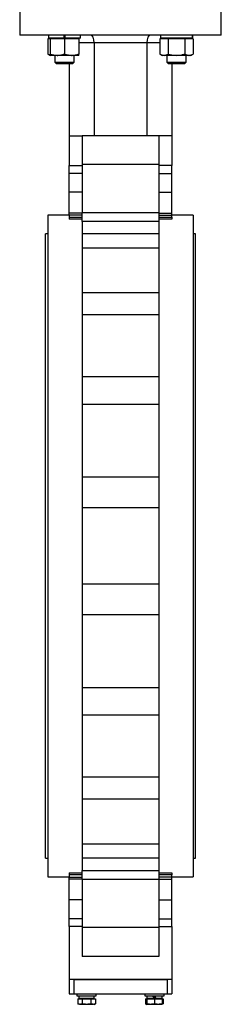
# Model space of a CAD drawing. Header units: millimetres. Extents: x 215 to 4583, y 301 to 4007.
# Tile 12 of 14: x 4033 to 4243, y 1240 to 2267. Entities that reach past the tile are written whole.
import ezdxf

# ---------------------------------------------------------------- set-up
doc = ezdxf.new("R2010")
doc.units = ezdxf.units.MM

msp = doc.modelspace()

# ---------------------------------------------------------------- linework, layer by layer
at = {"color": 7, "linetype": 'Continuous', "lineweight": 25}
for p, q in [((4032.9, 2282.8), (4032.9, 2250.8)), ((4242.9, 2250.8), (4242.9, 2282.8)), ((4242.9, 2250.8), (4032.9, 2250.8)), ((4062.7, 2250.8), (4062.7, 2247.6)), ((4078.7, 2250.8), (4078.7, 2247.6)), ((4080.3, 2247.6), (4080.3, 2250.8)), ((4096.3, 2247.6), (4096.3, 2250.8)), ((4179.4, 2250.8), (4179.4, 2247.6)), ((4213, 2247.6), (4213, 2250.8)), ((4213, 2250.8), (4213, 2247.6)), ((4064.5, 2246.8), (4062.2, 2246.8)), ((4062.2, 2246.8), (4062.2, 2231)), ((4078.7, 2247.6), (4062.7, 2247.6)), ((4064.5, 2247.6), (4064.5, 2246.8)), ((4072, 2246.8), (4064.5, 2246.8)), ((4064.5, 2246.8), (4064.5, 2231)), ((4079.5, 2246.8), (4072, 2246.8)), ((4080.3, 2247.6), (4078.7, 2247.6)), ((4079.5, 2246.8), (4079.5, 2231)), ((4087, 2246.8), (4079.5, 2246.8)), ((4096.3, 2247.6), (4080.3, 2247.6)), ((4094.5, 2246.8), (4087, 2246.8)), ((4094.5, 2246.8), (4094.5, 2247.6)), ((4094.5, 2246.8), (4094.5, 2231)), ((4165.4, 2242.8), (4110.4, 2242.8)), ((4110.4, 2242.8), (4110.4, 2145.8)), ((4165.4, 2242.8), (4165.4, 2145.8)), ((4183.2, 2246.8), (4178.9, 2246.8)), ((4178.9, 2246.8), (4178.9, 2231)), ((4213, 2247.6), (4179.4, 2247.6)), ((4181.2, 2247.6), (4181.2, 2246.8)), ((4187.6, 2246.8), (4183.2, 2246.8)), ((4187.6, 2246.8), (4187.6, 2231)), ((4196.2, 2246.8), (4187.6, 2246.8)), ((4204.9, 2246.8), (4196.2, 2246.8)), ((4204.9, 2246.8), (4204.9, 2231)), ((4209.2, 2246.8), (4204.9, 2246.8)), ((4213.5, 2246.8), (4209.2, 2246.8)), ((4211.2, 2246.8), (4211.2, 2247.6)), ((4213, 2247.6), (4213, 2247.6)), ((4213.5, 2246.8), (4213.5, 2231)), ((4062.2, 2231), (4064.5, 2229.6)), ((4072, 2229.6), (4064.5, 2229.6)), ((4069.5, 2229.6), (4069.5, 2222.4)), ((4087, 2229.6), (4072, 2229.6)), ((4094.5, 2229.6), (4087, 2229.6)), ((4089.5, 2222.4), (4089.5, 2229.6)), ((4178.9, 2231), (4181.2, 2229.6)), ((4183.2, 2229.6), (4181.2, 2229.6)), ((4196.2, 2229.6), (4183.2, 2229.6)), ((4186.2, 2229.6), (4186.2, 2222.4)), ((4209.2, 2229.6), (4196.2, 2229.6)), ((4206.2, 2222.4), (4206.2, 2229.6)), ((4211.2, 2229.6), (4209.2, 2229.6)), ((4211.2, 2229.6), (4213.5, 2231)), ((4069.5, 2222.4), (4070.9, 2221)), ((4069.5, 2222.4), (4079.5, 2222.4)), ((4070.9, 2221), (4079.5, 2221)), ((4079.5, 2222.4), (4089.5, 2222.4)), ((4079.5, 2221), (4088.2, 2221)), ((4084.4, 2221), (4084.4, 2145.8)), ((4088.2, 2221), (4089.5, 2222.4)), ((4186.2, 2222.4), (4187.6, 2221)), ((4186.2, 2222.4), (4206.2, 2222.4)), ((4187.6, 2221), (4204.8, 2221)), ((4191.4, 2221), (4191.4, 2145.8)), ((4204.8, 2221), (4206.2, 2222.4)), ((4084.4, 2145.8), (4097.9, 2145.8)), ((4084.4, 2145.8), (4084.4, 2114.8)), ((4097.9, 2145.8), (4097.9, 2115.8)), ((4177.9, 2145.8), (4097.9, 2145.8)), ((4177.9, 2145.8), (4177.9, 2115.8)), ((4191.4, 2145.8), (4177.9, 2145.8)), ((4191.4, 2145.8), (4191.4, 2114.8)), ((4097.9, 2115.8), (4097.9, 2065.7)), ((4177.9, 2115.8), (4097.9, 2115.8)), ((4177.9, 2115.8), (4177.9, 2065.7)), ((4084.4, 2106.5), (4084.4, 2114.8)), ((4084.4, 2114.8), (4097.9, 2114.8)), ((4084.4, 2087), (4084.4, 2106.5)), ((4097.9, 2106.5), (4084.4, 2106.5)), ((4191.4, 2114.8), (4177.9, 2114.8)), ((4177.9, 2106.5), (4191.4, 2106.5)), ((4191.4, 2106.5), (4191.4, 2114.8)), ((4191.4, 2087), (4191.4, 2106.5)), ((4084.4, 2065.2), (4084.4, 2087)), ((4097.9, 2087), (4084.4, 2087)), ((4177.9, 2087), (4191.4, 2087)), ((4191.4, 2065.2), (4191.4, 2087)), ((4084.4, 2063.1), (4084.4, 2065.2)), ((4097.9, 2065.2), (4084.4, 2065.2)), ((4097.9, 2056.2), (4097.9, 2065.7)), ((4097.9, 2065.7), (4177.9, 2065.7)), ((4177.9, 2065.7), (4177.9, 2056.2)), ((4177.9, 2065.2), (4191.4, 2065.2)), ((4191.4, 2063.1), (4191.4, 2065.2)), ((4084.4, 2062.8), (4062.2, 2062.8)), ((4062.2, 2062.8), (4062.2, 1372.8)), ((4097.9, 2063.1), (4084.4, 2063.1)), ((4084.4, 2063.1), (4084.4, 2060.7)), ((4084.4, 2060.7), (4097.9, 2060.7)), ((4084.4, 2060.7), (4084.4, 2058.7)), ((4097.9, 2058.7), (4084.4, 2058.7)), ((4097.9, 2056.2), (4097.9, 2043.4)), ((4177.9, 2056.2), (4097.9, 2056.2)), ((4177.9, 2063.1), (4191.4, 2063.1)), ((4177.9, 2060.7), (4191.4, 2060.7)), ((4191.4, 2058.7), (4177.9, 2058.7)), ((4177.9, 2056.2), (4177.9, 2043.4)), ((4191.4, 2060.7), (4191.4, 2063.1)), ((4213.6, 2062.8), (4191.4, 2062.8)), ((4191.4, 2060.7), (4191.4, 2058.7)), ((4213.6, 2062.8), (4213.6, 1372.8)), ((4062.2, 2043.4), (4059.9, 2043.4)), ((4059.9, 1717.8), (4059.9, 2043.4)), ((4097.9, 2043.4), (4097.9, 2028.7)), ((4177.9, 2043.4), (4097.9, 2043.4)), ((4177.9, 2043.4), (4177.9, 2028.7)), ((4215.9, 2043.4), (4213.6, 2043.4)), ((4215.9, 1717.8), (4215.9, 2043.4)), ((4097.9, 2028.7), (4097.9, 1981.8)), ((4177.9, 2028.7), (4097.9, 2028.7)), ((4177.9, 2028.7), (4177.9, 1981.8)), ((4097.9, 1981.8), (4097.9, 1959)), ((4177.9, 1981.8), (4097.9, 1981.8)), ((4177.9, 1981.8), (4177.9, 1959)), ((4097.9, 1959), (4097.9, 1894.4)), ((4177.9, 1959), (4097.9, 1959)), ((4177.9, 1959), (4177.9, 1894.4)), ((4097.9, 1894.4), (4097.9, 1865.6)), ((4177.9, 1894.4), (4097.9, 1894.4)), ((4177.9, 1894.4), (4177.9, 1865.6)), ((4097.9, 1865.6), (4097.9, 1789.6)), ((4177.9, 1865.6), (4097.9, 1865.6)), ((4177.9, 1865.6), (4177.9, 1789.6)), ((4097.9, 1789.6), (4097.9, 1757.8)), ((4177.9, 1789.6), (4097.9, 1789.6)), ((4177.9, 1789.6), (4177.9, 1757.8)), ((4177.9, 1757.8), (4097.9, 1757.8)), ((4097.9, 1757.8), (4097.9, 1677.9)), ((4177.9, 1757.8), (4177.9, 1677.9)), ((4059.9, 1392.2), (4059.9, 1717.8)), ((4215.9, 1392.2), (4215.9, 1717.8)), ((4177.9, 1677.9), (4097.9, 1677.9)), ((4097.9, 1677.9), (4097.9, 1646)), ((4177.9, 1677.9), (4177.9, 1646)), ((4097.9, 1646), (4097.9, 1570.1)), ((4177.9, 1646), (4097.9, 1646)), ((4177.9, 1646), (4177.9, 1570.1)), ((4097.9, 1570.1), (4097.9, 1541.3)), ((4177.9, 1570.1), (4097.9, 1570.1)), ((4177.9, 1570.1), (4177.9, 1541.3)), ((4097.9, 1541.3), (4097.9, 1476.7)), ((4177.9, 1541.3), (4097.9, 1541.3)), ((4177.9, 1541.3), (4177.9, 1476.7)), ((4097.9, 1476.7), (4097.9, 1453.9)), ((4177.9, 1476.7), (4097.9, 1476.7)), ((4177.9, 1476.7), (4177.9, 1453.9)), ((4097.9, 1453.9), (4097.9, 1407)), ((4177.9, 1453.9), (4097.9, 1453.9)), ((4177.9, 1453.9), (4177.9, 1407)), ((4097.9, 1407), (4097.9, 1392.3)), ((4177.9, 1407), (4097.9, 1407)), ((4177.9, 1407), (4177.9, 1392.3)), ((4059.9, 1392.2), (4062.2, 1392.2)), ((4097.9, 1392.3), (4097.9, 1379.4)), ((4177.9, 1392.3), (4097.9, 1392.3)), ((4177.9, 1392.3), (4177.9, 1379.4)), ((4213.6, 1392.2), (4215.9, 1392.2)), ((4084.4, 1377), (4097.9, 1377)), ((4084.4, 1377), (4084.4, 1375)), ((4097.9, 1370), (4097.9, 1379.4)), ((4097.9, 1379.4), (4177.9, 1379.4)), ((4177.9, 1379.4), (4177.9, 1370)), ((4177.9, 1377), (4191.4, 1377)), ((4191.4, 1377), (4191.4, 1375)), ((4062.2, 1372.8), (4084.4, 1372.8)), ((4097.9, 1375), (4084.4, 1375)), ((4084.4, 1375), (4084.4, 1372.6)), ((4084.4, 1372.6), (4097.9, 1372.6)), ((4084.4, 1370.5), (4084.4, 1372.6)), ((4084.4, 1348.7), (4084.4, 1370.5)), ((4097.9, 1370.5), (4084.4, 1370.5)), ((4097.9, 1370), (4097.9, 1319.8)), ((4177.9, 1370), (4097.9, 1370)), ((4191.4, 1375), (4177.9, 1375)), ((4191.4, 1372.6), (4177.9, 1372.6)), ((4177.9, 1370.5), (4191.4, 1370.5)), ((4177.9, 1370), (4177.9, 1319.8)), ((4191.4, 1372.6), (4191.4, 1375)), ((4191.4, 1372.8), (4213.6, 1372.8)), ((4191.4, 1370.5), (4191.4, 1372.6)), ((4191.4, 1348.7), (4191.4, 1370.5)), ((4084.4, 1329.1), (4084.4, 1348.7)), ((4097.9, 1348.7), (4084.4, 1348.7)), ((4177.9, 1348.7), (4191.4, 1348.7)), ((4191.4, 1329.1), (4191.4, 1348.7)), ((4084.4, 1320.9), (4084.4, 1329.1)), ((4097.9, 1329.1), (4084.4, 1329.1)), ((4177.9, 1329.1), (4191.4, 1329.1)), ((4191.4, 1320.9), (4191.4, 1329.1)), ((4084.4, 1320.9), (4084.4, 1265.8)), ((4097.9, 1320.9), (4084.4, 1320.9)), ((4097.9, 1319.8), (4097.9, 1289.8)), ((4177.9, 1319.8), (4097.9, 1319.8)), ((4177.9, 1320.9), (4191.4, 1320.9)), ((4177.9, 1319.8), (4177.9, 1289.8)), ((4191.4, 1320.9), (4191.4, 1265.8)), ((4177.9, 1289.8), (4097.9, 1289.8)), ((4191.4, 1265.8), (4084.4, 1265.8)), ((4084.4, 1265.8), (4084.4, 1250.8)), ((4089.4, 1265.8), (4089.4, 1250.8)), ((4089.4, 1265.8), (4186.4, 1265.8)), ((4186.4, 1265.8), (4186.4, 1250.8)), ((4191.4, 1265.8), (4191.4, 1250.8)), ((4084.4, 1250.8), (4089.4, 1250.8)), ((4089.4, 1250.8), (4186.4, 1250.8)), ((4092.5, 1250.8), (4092.5, 1248.8)), ((4092.5, 1248.8), (4112.5, 1248.8)), ((4093.3, 1245.6), (4093.3, 1240.3)), ((4093.3, 1245.6), (4097.9, 1245.6)), ((4094.5, 1248.8), (4094.5, 1246.2)), ((4094.6, 1246.2), (4094.5, 1246.2)), ((4094.6, 1246.2), (4110.6, 1246.2)), ((4097.9, 1245.6), (4097.9, 1240.3)), ((4097.9, 1245.6), (4107.1, 1245.6)), ((4107.1, 1245.6), (4107.1, 1240.3)), ((4107.1, 1245.6), (4111.8, 1245.6)), ((4110.6, 1246.2), (4110.6, 1248.8)), ((4111.8, 1245.6), (4111.8, 1240.3)), ((4112.5, 1248.8), (4112.5, 1250.8)), ((4163.2, 1250.8), (4163.2, 1248.8)), ((4163.2, 1248.8), (4183.2, 1248.8)), ((4164, 1245.6), (4164, 1240.3)), ((4164, 1245.6), (4165.2, 1245.6)), ((4165.2, 1248.8), (4165.2, 1246.2)), ((4165.2, 1246.2), (4173.2, 1246.2)), ((4165.2, 1245.6), (4165.2, 1240.3)), ((4165.2, 1245.6), (4173.2, 1245.6)), ((4173.2, 1246.2), (4171.7, 1248.8)), ((4173.2, 1248.8), (4174.7, 1246.2)), ((4174.7, 1246.2), (4173.2, 1246.2)), ((4173.2, 1245.6), (4173.2, 1240.3)), ((4173.2, 1245.6), (4181.2, 1245.6)), ((4174.7, 1246.2), (4181.3, 1246.2)), ((4181.2, 1245.6), (4181.2, 1240.3)), ((4181.2, 1245.6), (4182.5, 1245.6)), ((4181.3, 1246.2), (4181.3, 1248.8)), ((4182.5, 1245.6), (4182.5, 1240.3)), ((4183.2, 1248.8), (4183.2, 1250.8)), ((4186.4, 1250.8), (4191.4, 1250.8)), ((4102.5, 1239.8), (4095.6, 1239.8)), ((4109.5, 1239.8), (4102.5, 1239.8)), ((4106.5, 1239.8), (4104.9, 1240)), ((4108.4, 1240.1), (4106.5, 1239.8)), ((4110.5, 1239.8), (4111.8, 1240.3)), ((4164, 1240.3), (4165.2, 1239.8)), ((4169.2, 1239.8), (4165.2, 1239.8)), ((4167.4, 1240.1), (4166.3, 1239.8)), ((4177.2, 1239.8), (4169.2, 1239.8)), ((4181.2, 1239.8), (4177.2, 1239.8)), ((4182.5, 1240.3), (4181.2, 1240.1))]:
    msp.add_line(p, q, dxfattribs=at)
at = {"color": 8, "linetype": 'Continuous', "lineweight": 25}
for p, q in [((4110.4, 2242.8), (4094.5, 2242.8)), ((4178.9, 2242.8), (4165.4, 2242.8))]:
    msp.add_line(p, q, dxfattribs=at)
at = {"color": 7, "linetype": 'Continuous', "lineweight": 25}
for centre, major_axis, ratio, start_param, end_param in [((4107.1, 2242.8), (0, 8), 0.414214, 4.712389, 6.283185), ((4168.7, 2242.8), (0, 8), 0.414214, 0, 1.570796), ((4102.5, 1248.8), (0, 13.9), 0.57735, 1.570796, 1.758368), ((4102.5, 1246.2), (0, 13.9), 0.57735, 1.477424, 1.570796)]:
    msp.add_ellipse(centre, major_axis=major_axis, ratio=ratio, start_param=start_param, end_param=end_param, dxfattribs=at)
for points, knots in [([(4062.2, 2231), (4062.9, 2230.6), (4063.7, 2230.1), (4064.5, 2230), (4064.5, 2230)], [0, 0, 0, 0, 0.9159378, 1, 1, 1, 1]), ([(4064.5, 2231), (4065.8, 2230.6), (4068.2, 2229.9), (4070.8, 2229.7), (4072, 2229.6)], [0, 0, 0, 0, 0.495458, 1, 1, 1, 1]), ([(4064.5, 2229.6), (4064.5, 2229.7), (4064.5, 2229.7), (4064.5, 2230.2), (4064.5, 2230.7), (4064.5, 2231)], [0, 0, 0, 0, 0.268407, 0.632373, 1, 1, 1, 1]), ([(4072, 2229.6), (4072.2, 2229.6), (4073.6, 2229.7), (4076.1, 2230), (4078.4, 2230.6), (4079.5, 2231)], [0, 0, 0, 0, 0.070104, 0.530791, 1, 1, 1, 1]), ([(4079.5, 2231), (4080.8, 2230.6), (4083.2, 2229.9), (4085.8, 2229.7), (4087, 2229.6)], [0, 0, 0, 0, 0.495458, 1, 1, 1, 1]), ([(4087, 2229.6), (4087.2, 2229.6), (4088.6, 2229.7), (4091.1, 2230), (4093.4, 2230.6), (4094.5, 2231)], [0, 0, 0, 0, 0.070104, 0.530791, 1, 1, 1, 1]), ([(4094.5, 2229.6), (4094.5, 2229.7), (4094.5, 2229.7), (4094.5, 2230.2), (4094.5, 2230.7), (4094.5, 2231)], [0, 0, 0, 0, 0.268407, 0.632373, 1, 1, 1, 1]), ([(4178.9, 2231), (4179.6, 2230.6), (4181, 2229.9), (4182.5, 2229.7), (4183.2, 2229.6)], [0, 0, 0, 0, 0.495458, 1, 1, 1, 1]), ([(4183.2, 2229.6), (4183.3, 2229.6), (4184.1, 2229.7), (4185.6, 2230), (4186.9, 2230.6), (4187.6, 2231)], [0, 0, 0, 0, 0.070104, 0.530791, 1, 1, 1, 1]), ([(4187.6, 2231), (4188.3, 2230.8), (4190.1, 2230.3), (4192.9, 2229.8), (4195.1, 2229.7), (4196.2, 2229.6)], [0, 0, 0, 0, 0.257243, 0.62638, 1, 1, 1, 1]), ([(4196.2, 2229.6), (4197, 2229.7), (4198.9, 2229.7), (4201.8, 2230.2), (4203.8, 2230.7), (4204.9, 2231)], [0, 0, 0, 0, 0.268407, 0.632373, 1, 1, 1, 1]), ([(4204.9, 2231), (4205.6, 2230.6), (4207, 2229.9), (4208.5, 2229.7), (4209.2, 2229.6)], [0, 0, 0, 0, 0.495458, 1, 1, 1, 1]), ([(4209.2, 2229.6), (4209.3, 2229.6), (4210.1, 2229.7), (4211.6, 2230), (4212.9, 2230.6), (4213.5, 2231)], [0, 0, 0, 0, 0.070104, 0.530791, 1, 1, 1, 1]), ([(4095.6, 1239.8), (4095.2, 1239.8), (4094.8, 1239.9), (4094.1, 1240), (4093.7, 1240.2), (4093.3, 1240.3)], [0, 0, 0, 0, 0.5, 0.5, 1, 1, 1, 1]), ([(4097.9, 1240.3), (4097.5, 1240.2), (4097.1, 1240), (4096.4, 1239.9), (4096, 1239.8), (4095.6, 1239.8)], [0, 0, 0, 0, 0.5, 0.5, 1, 1, 1, 1]), ([(4102.5, 1239.8), (4101.8, 1239.8), (4101, 1239.9), (4099.4, 1240), (4098.7, 1240.2), (4097.9, 1240.3)], [0, 0, 0, 0, 0.5, 0.5, 1, 1, 1, 1]), ([(4107.1, 1240.3), (4106.4, 1240.2), (4105.6, 1240), (4104.1, 1239.9), (4103.3, 1239.8), (4102.5, 1239.8)], [0, 0, 0, 0, 0.5, 0.5, 1, 1, 1, 1]), ([(4109.5, 1239.8), (4109.1, 1239.8), (4108.7, 1239.9), (4107.9, 1240), (4107.5, 1240.2), (4107.1, 1240.3)], [0, 0, 0, 0, 0.5, 0.5, 1, 1, 1, 1]), ([(4111.8, 1240.3), (4111.4, 1240.2), (4111, 1240), (4110.2, 1239.9), (4109.8, 1239.8), (4109.5, 1239.8)], [0, 0, 0, 0, 0.5, 0.5, 1, 1, 1, 1]), ([(4166.3, 1239.8), (4165.9, 1239.8), (4165.5, 1239.9), (4164.8, 1240), (4164.4, 1240.2), (4164, 1240.3)], [0, 0, 0, 0, 0.5, 0.5, 1, 1, 1, 1]), ([(4169.2, 1239.8), (4168.6, 1239.8), (4167.9, 1239.9), (4166.6, 1240), (4165.9, 1240.2), (4165.2, 1240.3)], [0, 0, 0, 0, 0.5, 0.5, 1, 1, 1, 1]), ([(4165.2, 1239.8), (4165.2, 1239.8), (4165.2, 1239.9), (4165.2, 1240), (4165.2, 1240.2), (4165.2, 1240.3)], [0, 0, 0, 0, 0.5, 0.5, 1, 1, 1, 1]), ([(4173.2, 1240.3), (4172.6, 1240.2), (4171.9, 1240), (4170.6, 1239.9), (4169.9, 1239.8), (4169.2, 1239.8)], [0, 0, 0, 0, 0.5, 0.5, 1, 1, 1, 1]), ([(4177.2, 1239.8), (4176.6, 1239.8), (4175.9, 1239.9), (4174.6, 1240), (4173.9, 1240.2), (4173.2, 1240.3)], [0, 0, 0, 0, 0.5, 0.5, 1, 1, 1, 1]), ([(4181.2, 1240.3), (4180.6, 1240.2), (4179.9, 1240), (4178.6, 1239.9), (4177.9, 1239.8), (4177.2, 1239.8)], [0, 0, 0, 0, 0.5, 0.5, 1, 1, 1, 1]), ([(4181.2, 1239.8), (4181.2, 1239.8), (4181.2, 1239.9), (4181.2, 1240), (4181.2, 1240.2), (4181.2, 1240.3)], [0, 0, 0, 0, 0.5, 0.5, 1, 1, 1, 1])]:
    msp.add_open_spline(points, degree=3, knots=knots, dxfattribs=at)

doc.saveas('drawing.dxf')
